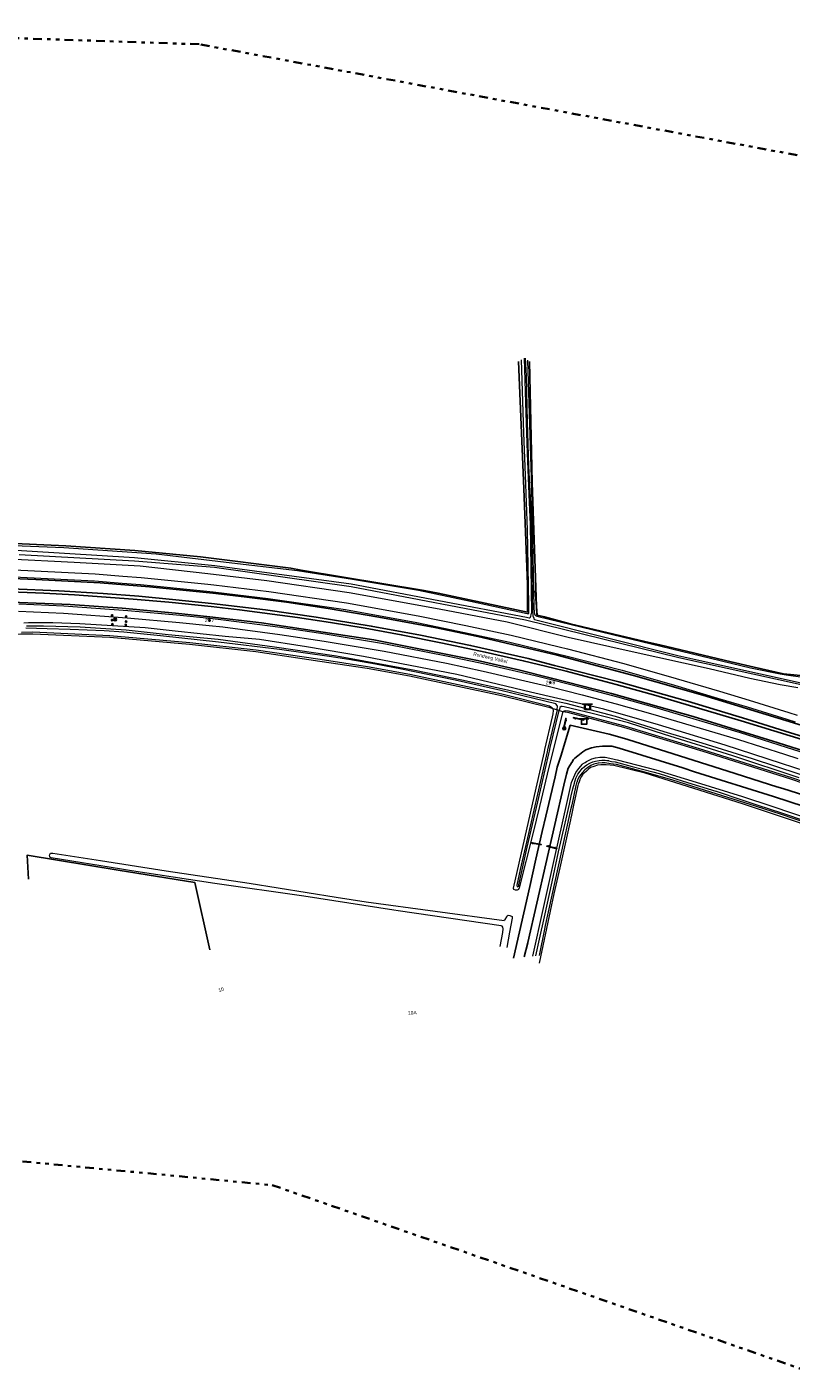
# Model space of a CAD drawing. Header units: metres. Extents: x 169249 to 194689, y 406250 to 412203.
# Tile 108 of 256: x 174301 to 174520, y 406447 to 406832. Entities that reach past the tile are written whole.
import ezdxf
from ezdxf.enums import TextEntityAlignment as Align

# ---------------------------------------------------------------- set-up
doc = ezdxf.new("R2010")
doc.units = ezdxf.units.M
doc.linetypes.add('BGT_NLCS_N264$0$AL-TEKENBLADGRENS', pattern=[11.5, 2.5, -1.5, 1, -1.5, 1, -1.5, 2.5])
doc.layers.get('0').update_dxf_attribs({"linetype": 'CONTINUOUS'})
for name, color, linetype, lineweight in [('BGT_NLCS_N264$0$B-WE-GW-WATERGANG_INSTEEK-G', 252, 'CONTINUOUS', 18), ('BGT_NLCS_N264$0$B-WE-GW-WATERGANG_SLOOT_BODEM-G', 252, 'CONTINUOUS', 18), ('BGT_NLCS_N264$0$B-WE-OG-TOPOGRAFIE_WATER-GV', 252, 'CONTINUOUS', 18), ('BGT_NLCS_N264$0$B-WE-OG-TOPOGRAFIE_WEG_BERM-GV', 252, 'CONTINUOUS', 18), ('BGT_NLCS_N264$0$B-WE-VW-BEWEGWIJZERING_DRAAGCONSTRUCTIE-S', 252, 'CONTINUOUS', 25), ('BGT_NLCS_N264$0$B-WE-VW-VERKEERSTEKEN_BORD-S', 252, 'CONTINUOUS', 25), ('BGT_NLCS_N264$0$X-XX-AL-TEKENBLADGRENS-G', 252, 'BGT_NLCS_N264$0$AL-TEKENBLADGRENS', 35), ('X-XX-AL-REFERENTIE-G', 7, 'CONTINUOUS', 18)]:
    doc.layers.add(name, color=color, linetype=linetype, lineweight=lineweight)
for name, color, linetype in [('BGT_NLCS_N264$0$B-WE-IE-MEUBILAIR_WEGMEUBILAIR-S', 252, 'CONTINUOUS'), ('BGT_NLCS_N264$0$B-WE-IE-TERREINAFSCHEIDING_KUNSTMATIG_HEKWERK_RASTER-G', 252, 'CONTINUOUS'), ('BGT_NLCS_N264$0$B-WE-OG-TOPOGRAFIE_WEG_RIJWEG-G', 252, 'CONTINUOUS'), ('BGT_NLCS_N264$0$B-WE-VW-MARKERING-G', 252, 'CONTINUOUS'), ('BGT_NLCS_N264$0$B-WE-VW-VERKEERSTEKEN_DRAAGCONSTRUCTIE-S', 252, 'CONTINUOUS'), ('BGT_NLCS_N264$0$Label_Nummeraanduidingreeks', 252, 'CONTINUOUS'), ('BGT_NLCS_N264$0$Label_Openbareruimte', 252, 'CONTINUOUS'), ('BGT_NLCS_N264$0$Label_Puntobject', 252, 'CONTINUOUS')]:
    doc.layers.add(name, color=color, linetype=linetype)
doc.styles.add('BGT_NLCS_N264$0$STANDARD', font='txt')

# ---------------------------------------------------------------- blocks, each defined once
blk = doc.blocks.new('BGT_NLCS_N264$0$SIE-WEG_WEGWIJZER-SO')
for q in [(-0.29, -0.29), (0, 0.41), (0.29, -0.29)]:
    blk.add_line((0, 0), q)
blk.add_circle((0, 0), 0.413)
blk = doc.blocks.new('BGT_NLCS_N264$0$SIE-WEG_SCHRIKHEK')
for points in [[(-1.125, 0), (-1.125, 0.1), (-1.5, 0.1), (-1.5, 0)], [(-0.375, 0), (-0.375, 0.1), (-0.75, 0.1), (-0.75, 0)], [(0.375, 0.1), (0, 0.1), (0, 0), (0.375, 0)], [(1.125, 0), (1.125, 0.1), (0.75, 0.1), (0.75, 0)]]:
    blk.add_hatch(color=0).paths.add_polyline_path(points)
at = {"color": 0}
for p, q in [((-1.125, 0), (-1.125, 0.1)), ((-0.75, 0), (-0.75, 0.1)), ((-0.375, 0), (-0.375, 0.1)), ((0, 0.1), (0, 0)), ((0.375, 0.1), (0.375, 0)), ((0.75, 0.1), (0.75, 0)), ((1.125, 0.1), (1.125, 0))]:
    blk.add_line(p, q, dxfattribs=at)
at = {"flags": 128}
for points in [[(-1.5, 0.1), (1.5, 0.1), (1.5, 0), (-1.5, 0)], [(-1.0125, 0.1), (-1.0125, 0.25), (-0.8625, 0.25), (-0.8625, 0.1)], [(0.8625, 0.1), (0.8625, 0.25), (1.0125, 0.25), (1.0125, 0.1)]]:
    blk.add_lwpolyline(points, close=True, dxfattribs=at)
blk = doc.blocks.new('BGT_NLCS_N264$0$SVW-VERKEERSTEKEN_BORD_ANWB-SO')
blk.add_line((-1.375, 0), (1.375, 0))
at = {"flags": 128}
blk.add_lwpolyline([(-0.75, 0), (-0.75, -1.5), (0.75, -1.5), (0.75, 0)], close=True, dxfattribs=at)
blk = doc.blocks.new('BGT_NLCS_N264$0$SIE-WEG_VERKEERSBORD_PAAL-SO')
blk.add_line((-0.3, 0), (0.3, 0))
for radius in [0.2, 0.0745]:
    blk.add_circle((0, 0), radius)
blk = doc.blocks.new('BGT_NLCS_N264$0$SIE-WEG_PAAL_ALGEMEEN_TYPE_02-SO')
at = {"ltscale": 0.5}
h = blk.add_hatch(color=256, dxfattribs=at)
h.paths.add_polyline_path([(0, 0), (0.1875, 0, 0.41421356), (0, 0.1875)])
h.paths.add_polyline_path([(0, -0.1875), (0, 0), (-0.1875, 0, 0.41421356)])
for p, q in [((-0.1875, 0), (0.1875, 0)), ((0, -0.1875), (0, 0.1875))]:
    blk.add_line(p, q, dxfattribs=at)
blk.add_circle((0, 0), 0.1875, dxfattribs=at)
blk = doc.blocks.new('BGT_NLCS_N264')
at = {"layer": 'BGT_NLCS_N264$0$B-WE-GW-WATERGANG_INSTEEK-G'}
for points in [[(174295.32, 406683.4, 20.1), (174312.04, 406682.78, 19.95), (174338.39, 406680.95, 20.02), (174360.04, 406678.41, 19.96), (174378.84, 406676.14, 20.02), (174394.58, 406673.74, 20.04), (174413.45, 406670.52, 20.06), (174428.35, 406667.4, 20.08), (174444.57, 406663.84, 20.05), (174445.03, 406663.88, 19.85), (174445.03, 406663.91, 19.85), (174445.03, 406664.14, 19.85), (174445.05, 406664.87, 19.85), (174445.03, 406666.33, 19.85), (174444.8, 406682.64, 20), (174444.72, 406687.77, 20.05), (174444.11, 406703.41, 20.06), (174443.64, 406715.57, 20.06), (174442.95, 406736.45, 20.14)], [(174444.67, 406736.34, 20.19), (174445.85, 406699.63, 19.97), (174446.52, 406665.46, 19.78), (174446.58, 406664.29, 19.81), (174446.72, 406663.73, 19.85), (174446.77, 406663.55, 19.89), (174446.79, 406663.52, 19.9), (174446.97, 406663.34, 19.96), (174447.34, 406663.14, 20), (174460.35, 406659.94, 20.13), (174508.46, 406648.34, 19.99), (174517, 406646.64, 20.01), (174518.7, 406646.31, 20.02), (174523.5, 406645.69, 20.04)], [(174454.91, 406635.82, 20.22), (174454.72, 406635.54, 20.22), (174450.31, 406617.96, 20.24), (174448.09, 406608.71, 20.2), (174446.22, 406600.89, 20.17), (174442.34, 406585.37, 20.14), (174442.11, 406584.9, 20.14), (174441.77, 406584.78, 20.14), (174441.27, 406584.77, 20.13), (174440.8, 406584.9, 20.13), (174440.7, 406585.22, 20.13), (174440.71, 406585.27, 20.13), (174447.13, 406613.92, 20.08), (174449.52, 406624.28, 20.06), (174449.67, 406624.94, 20.06), (174451.82, 406634.3, 20.05), (174452.05, 406635.16, 20.05), (174452.12, 406636.18, 20.05), (174451.99, 406636.65, 20.06), (174451.94, 406636.71, 20.06)], [(174446.18, 406565.85, 20.13), (174449.16, 406579.21, 20.13), (174452.41, 406593.83, 20.14), (174455.9, 406609.5, 20.17), (174457.25, 406615.58, 20.18), (174458.51, 406618.35, 20.19), (174459.36, 406619.55, 20.18), (174460.43, 406620.79, 20.19), (174460.48, 406620.85, 20.19), (174460.62, 406620.94, 20.19), (174461.16, 406621.3, 20.19), (174461.57, 406621.57, 20.19), (174462.88, 406622.23, 20.18), (174462.9, 406622.24, 20.18), (174463.1, 406622.29, 20.18), (174464.14, 406622.59, 20.17), (174465.35, 406622.77, 20.16), (174466.94, 406622.78, 20.14), (174468.27, 406622.49, 20.14), (174469.49, 406622.22, 20.14), (174469.89, 406622.12, 20.14), (174470.34, 406622.01, 20.14), (174481.45, 406619.16, 20.09), (174492.95, 406615.63, 20.13), (174506.25, 406611.55, 20.17), (174514.6, 406608.74, 20.15), (174538.25, 406600.79, 20.11)], [(174538.99, 406598.51, 19.97), (174506.17, 406609.46, 19.84), (174478.33, 406618.17, 19.66), (174469.35, 406620.38, 19.7), (174467.23, 406620.61, 19.7), (174465.67, 406620.63, 19.74), (174464.74, 406620.45, 19.76), (174463.71, 406620.16, 19.76), (174462.75, 406619.81, 19.77), (174462.1, 406619.37, 19.77), (174461.53, 406618.8, 19.78), (174460.54, 406617.92, 19.81), (174460, 406617.14, 19.82), (174459.67, 406616.44, 19.82), (174459.62, 406616.28, 19.82), (174459.42, 406615.73, 19.82), (174459.2, 406615.07, 19.82), (174459.06, 406614.65, 19.82), (174457.86, 406609.07, 19.79), (174457.14, 406605.69, 19.77), (174457.08, 406605.39, 19.77), (174456.95, 406604.84, 19.77), (174453.91, 406591.15, 19.8), (174452.25, 406583.7, 19.82), (174448.02, 406563.83, 19.86)], [(174436.85, 406568.6, 20.11), (174437.61, 406572.66, 19.97), (174437.68, 406573.68, 19.98), (174437.68, 406573.71, 19.98), (174437.65, 406574.17, 19.98), (174437.43, 406574.47, 19.98), (174437.13, 406574.54, 19.97), (174407.67, 406578.79, 20.15), (174406.42, 406578.99, 20.15), (174380.7, 406583.01, 20.22), (174355.24, 406586.63, 20.16), (174331.4, 406590.28, 20.06), (174328.55, 406590.74, 20.04), (174308.4, 406593.99, 19.91), (174308.09, 406594.1, 19.91), (174307.98, 406594.36, 19.91), (174307.89, 406594.56, 19.91), (174307.96, 406594.98, 19.91), (174308.21, 406595.36, 19.92), (174308.88, 406595.36, 19.93), (174322.53, 406593.21, 19.97), (174341.33, 406590.25, 20.02), (174365.04, 406586.75, 20.09), (174389.98, 406582.77, 20.05), (174398.56, 406581.39, 20.03), (174437.96, 406576.08, 19.93), (174438.01, 406576.12, 19.93), (174438.25, 406576.29, 19.95), (174438.31, 406576.33, 19.96), (174438.74, 406577.1, 20.1), (174438.87, 406577.44, 20.09), (174439.18, 406577.56, 20.1), (174439.65, 406577.48, 20.1), (174440.26, 406577.23, 20.11), (174440.32, 406576.75, 20.11), (174439.57, 406572.77, 20.11), (174438.74, 406568.33, 20.11)]]:
    blk.add_polyline3d(points, dxfattribs=at)
at = {"layer": 'BGT_NLCS_N264$0$B-WE-GW-WATERGANG_SLOOT_BODEM-G'}
for points in [[(174443.77, 406736.96, 19.54), (174444.12, 406724.2, 19.54), (174444.61, 406709.72, 19.54), (174445.2, 406695.66, 19.54), (174445.43, 406689.32, 19.54), (174445.65, 406677.03, 19.54), (174445.79, 406664.11, 19.33), (174445.71, 406663.76, 19.32), (174445.66, 406663.55, 19.31), (174445.51, 406662.98, 19.23), (174445.42, 406662.75, 19.12), (174445.35, 406662.57, 19.04), (174445.19, 406662.56, 18.92), (174444.44, 406662.75, 18.92), (174394.23, 406672.29, 18.76), (174355.19, 406677.49, 18.64), (174332.22, 406679.82, 18.82), (174292.09, 406682.32, 19.13), (174291.81, 406682.34, 19.13), (174291.63, 406681.72, 19.04), (174291.78, 406681.18, 19.09)], [(174444.04, 406736.96, 19.54), (174444.27, 406731.88, 19.54), (174444.57, 406718.74, 19.54), (174444.98, 406706.04, 19.54), (174445.51, 406695.28, 19.54), (174446.1, 406664.48, 19.3), (174446.18, 406663.66, 19.26), (174446.23, 406663.18, 19.24), (174446.47, 406662.51, 19.08), (174446.54, 406662.31, 19.04), (174446.68, 406662.18, 18.91), (174488.12, 406651.77, 18.73), (174522.99, 406644.03, 18.83)], [(174299.22, 406680.76, 19.09), (174332.26, 406678.98, 18.9), (174355.14, 406677.18, 18.78), (174394.26, 406671.64, 18.94), (174444.15, 406662.06, 18.9), (174487.98, 406651.32, 19.04), (174522.97, 406643.57, 19.09)], [(174453.13, 406636.35, 19.33), (174451.04, 406627.62, 19.39), (174450.41, 406624.86, 19.39), (174450.28, 406624.27, 19.39), (174447.53, 406612.21, 19.39), (174444.36, 406598.45, 19.39), (174442.57, 406590.68, 19.39), (174441.59, 406586.16, 19.39), (174441.75, 406585.68, 19.39), (174442.19, 406585.89, 19.39), (174442.25, 406586.22, 19.39), (174444.6, 406597.03, 19.39), (174447.67, 406610.02, 19.39), (174450.77, 406623.71, 19.38), (174450.95, 406624.52, 19.38), (174451.19, 406625.57, 19.38), (174453.71, 406636.18, 19.35)], [(174447.1, 406565.98, 19.33), (174448.15, 406570.69, 19.33), (174449.5, 406577.07, 19.33), (174451.77, 406587.13, 19.33), (174453.6, 406595.73, 19.33), (174455.49, 406603.9, 19.33), (174456.69, 406609.33, 19.33), (174457.22, 406611.7, 19.33), (174457.68, 406613.71, 19.33), (174458.1, 406615.35, 19.37), (174458.24, 406615.81, 19.37), (174458.34, 406616.12, 19.37), (174458.56, 406616.8, 19.38), (174459.08, 406617.94, 19.38), (174459.72, 406618.78, 19.37), (174460.34, 406619.5, 19.37), (174460.97, 406620.08, 19.37), (174461.69, 406620.6, 19.37), (174462.54, 406621.08, 19.37), (174463.37, 406621.41, 19.37), (174464.14, 406621.66, 19.37), (174465.17, 406621.82, 19.37), (174465.19, 406621.82, 19.37), (174465.98, 406621.88, 19.37), (174466.92, 406621.88, 19.37), (174467.4, 406621.84, 19.37), (174467.86, 406621.8, 19.37), (174467.93, 406621.78, 19.37), (174468.75, 406621.58, 19.37), (174469.76, 406621.42, 19.37), (174474.62, 406620.11, 19.38), (174480.58, 406618.57, 19.38), (174482.38, 406618.1, 19.38), (174486.85, 406616.68, 19.38), (174489.27, 406615.91, 19.38), (174498.61, 406613.08, 19.38), (174498.7, 406613.06, 19.38), (174506.01, 406610.62, 19.38), (174510.29, 406609.18, 19.38), (174517.64, 406606.79, 19.38), (174524.18, 406604.53, 19.38)], [(174524.57, 406603.92, 19.34), (174517.33, 406606.35, 19.34), (174509.96, 406608.78, 19.34), (174502, 406611.29, 19.34), (174493.85, 406613.79, 19.34), (174485.97, 406616.3, 19.34), (174478.25, 406618.54, 19.34), (174470.11, 406620.71, 19.34), (174469.27, 406620.81, 19.34), (174468.41, 406620.92, 19.34), (174466.95, 406621.18, 19.34), (174466.05, 406621.16, 19.34), (174464.99, 406621.08, 19.34), (174464.87, 406621.07, 19.34), (174463.71, 406620.78, 19.34), (174462.78, 406620.37, 19.34), (174462.51, 406620.21, 19.34), (174462.25, 406620.05, 19.34), (174461.91, 406619.84, 19.34), (174461.82, 406619.76, 19.34), (174461.09, 406619.14, 19.34), (174460.37, 406618.32, 19.34), (174459.87, 406617.7, 19.34), (174459.39, 406617.02, 19.34), (174459, 406616.2, 19.34), (174458.77, 406615.5, 19.34), (174458.75, 406615.43, 19.34), (174458.54, 406614.69, 19.34), (174457.36, 406609.18, 19.34), (174457.03, 406607.67, 19.34), (174454.37, 406595.92, 19.34), (174449.77, 406574.63, 19.35), (174449.55, 406573.56, 19.34), (174448.04, 406566.06, 19.3)]]:
    blk.add_polyline3d(points, dxfattribs=at)
at = {"layer": 'BGT_NLCS_N264$0$B-WE-IE-TERREINAFSCHEIDING_KUNSTMATIG_HEKWERK_RASTER-G'}
for p, q in [((174447.25, 406665.85, 19.83), (174446.9, 406670.36, 19.97)), ((174447.25, 406665.85, 19.95), (174447.33, 406663.51, 19.95))]:
    blk.add_line(p, q, dxfattribs=at)
for points in [[(174442.07, 406736, 20.03), (174443.61, 406699.6, 19.96), (174444.64, 406672.16, 19.92), (174444.68, 406664.29, 19.86), (174419.11, 406669.74, 19.98), (174415.08, 406670.42, 19.97), (174379.92, 406676.32, 19.88), (174376.99, 406676.82, 19.87), (174351.11, 406680.06, 19.87), (174332.36, 406681.9, 19.95), (174312.62, 406683.28, 19.9), (174293.73, 406684.05, 19.95), (174292.88, 406693.58, 20.08), (174292.23, 406701.27, 19.94), (174291.69, 406709.77, 19.93), (174290.79, 406724.05, 19.9), (174290.11, 406742.12, 19.98), (174289.89, 406748.14, 20)], [(174445.22, 406736, 20.06), (174446.05, 406701.36, 19.97), (174447.25, 406665.85, 19.95)], [(174588.51, 406693.6, 20.16), (174588.64, 406690.61, 20.16), (174589.12, 406679.15, 20.14), (174589.18, 406671.73, 20.14), (174589.4, 406645.22, 20.15), (174588.92, 406634.77, 20.15), (174581.39, 406636.24, 20.1), (174577.49, 406637.01, 20.08), (174573.77, 406637.92, 20.08), (174562.7, 406640.64, 20.08), (174557.57, 406641.65, 20.09), (174548.23, 406643.49, 20.12), (174541.04, 406644.28, 20.13), (174534.67, 406644.98, 20.13), (174517.95, 406646.64, 20.03), (174509.54, 406648.54, 20), (174502.93, 406650.04, 19.98), (174482.52, 406654.91, 19.99), (174478.23, 406655.91, 19.76), (174456.9, 406660.94, 19.95), (174449.53, 406662.88, 19.8), (174447.44, 406663.43, 19.76), (174447.25, 406665.85, 19.83)], [(174301.88, 406587.93, 20.02), (174301.52, 406594.76, 20.06), (174327.54, 406590.5, 20), (174349.45, 406586.94, 20.26), (174353.82, 406567.64, 20.35)]]:
    blk.add_polyline3d(points, dxfattribs=at)
at = {"layer": 'BGT_NLCS_N264$0$B-WE-OG-TOPOGRAFIE_WATER-GV'}
for points in [[(174296.14, 406679.52, 20.3), (174314.98, 406678.52, 20.46), (174333.82, 406677.53, 20.49), (174353.18, 406675.3, 20.51), (174370.1, 406673.3, 20.44), (174393.68, 406669.87, 20.47), (174419.39, 406665.18, 20.53), (174438.83, 406661.46, 20.47), (174456.31, 406657.09, 20.48), (174474.62, 406653, 20.33), (174496.69, 406648.1, 20.23), (174508.26, 406645.43, 20.27), (174517, 406643.58, 20.2), (174522.04, 406642.7, 20.21)], [(174647.43, 406577.93, 20.59), (174644.28, 406579.48, 20.6), (174639.63, 406581.36, 20.56), (174622.21, 406586.95, 20.41), (174599.63, 406594.39, 20.37), (174574.29, 406602.43, 20.34), (174546.59, 406611.51, 20.26), (174520.88, 406619.84, 20.17), (174517.33, 406620.99, 20.17), (174501.24, 406626.2, 20.16), (174482.21, 406632.01, 20.11), (174466.55, 406636.52, 20.25), (174445.55, 406641.42, 20.2), (174424.44, 406646.42, 20.16), (174397.74, 406651.62, 20.18), (174381.46, 406654.36, 20.2), (174368, 406656.41, 20.2), (174358.17, 406657.26, 20.19), (174343.85, 406658.82, 20.27), (174335.29, 406659.78, 20.2), (174316.61, 406660.97, 20.08), (174308.87, 406661.18, 20.03), (174301.91, 406661.24, 20.17), (174300.53, 406661.13, 20.17)], [(174299.92, 406658.55, 20.15), (174303.11, 406658.59, 20.09), (174325.17, 406657.57, 20.06), (174348.06, 406655.59, 20.11), (174367.01, 406653.49, 20.09), (174385.33, 406650.79, 20.09), (174398.91, 406648.7, 20.04), (174411.03, 406646.51, 20.05), (174437.37, 406640.88, 20.09), (174451.01, 406637.51, 20.06), (174451.57, 406637.09, 20.06), (174451.94, 406636.71, 20.06)], [(174373.75, 406653.55, 19.34), (174356.29, 406655.7, 19.34), (174339.64, 406657.53, 19.34), (174329.2, 406658.54, 19.34), (174323.5, 406658.96, 19.34), (174313.85, 406659.3, 19.34), (174307.25, 406659.48, 19.33), (174301.13, 406659.64, 19.35)], [(174301.31, 406660.4, 19.35), (174306.17, 406660.38, 19.35), (174316.65, 406660.1, 19.39), (174329.82, 406659.21, 19.39), (174341.86, 406657.9, 19.4), (174356.13, 406656.52, 19.39), (174372.28, 406654.37, 19.41), (174390.02, 406651.74, 19.41), (174412.44, 406647.63, 19.41), (174425.86, 406644.94, 19.41), (174438.96, 406642.09, 19.41), (174446.72, 406640.14, 19.41), (174455.69, 406638.19, 19.41), (174469.73, 406634.47, 19.41), (174483.67, 406630.09, 19.41), (174494.53, 406626.91, 19.41), (174508.96, 406622.36, 19.41), (174528.97, 406615.8, 19.41)], [(174453.13, 406636.35, 19.33), (174453.17, 406636.49, 19.33), (174453.23, 406637.25, 19.33), (174453.14, 406637.61, 19.33), (174452.75, 406638.06, 19.33), (174437.04, 406641.87, 19.33), (174424, 406644.79, 19.33), (174408.6, 406647.98, 19.33), (174401.16, 406649.36, 19.31), (174393.56, 406650.7, 19.34), (174387.94, 406651.61, 19.34), (174373.75, 406653.55, 19.34)], [(174451.94, 406636.71, 20.06), (174452.33, 406636.59, 19.82), (174453.13, 406636.35, 19.33)], [(174522.44, 406616.83, 19.37), (174503.44, 406623.2, 19.23), (174483.92, 406629.26, 19.23), (174473.6, 406632.57, 19.31), (174463.16, 406635.28, 19.3), (174455.21, 406637.18, 19.35), (174454.64, 406637.32, 19.35), (174454.27, 406637.29, 19.35), (174453.89, 406636.96, 19.34), (174453.71, 406636.18, 19.35)], [(174453.71, 406636.18, 19.35), (174453.88, 406636.13, 19.46), (174454.44, 406635.96, 19.89), (174454.91, 406635.82, 20.22)], [(174454.91, 406635.82, 20.22), (174454.94, 406635.88, 20.22), (174455.05, 406636.04, 20.22), (174455.5, 406636.14, 20.22), (174456.36, 406636.04, 20.22)], [(174456.36, 406636.04, 20.22), (174472.4, 406631.75, 20.15), (174495.09, 406624.87, 20.12), (174520.22, 406616.98, 20.16), (174531.64, 406613.07, 20.13), (174569.77, 406600.87, 20.15), (174605.64, 406589.12, 20.32), (174628.06, 406581.88, 20.3), (174638.45, 406578.66, 20.43), (174641.56, 406577.39, 20.43), (174646.24, 406575.02, 20.44), (174658.82, 406569.12, 20.39), (174663.11, 406567.24, 20.41), (174690.05, 406558.26, 20.44), (174717.4, 406549.41, 20.48), (174733.33, 406544.43, 20.45), (174736.23, 406543.39, 20.4), (174739.38, 406542.18, 20.52), (174740.76, 406541.27, 20.54)]]:
    blk.add_polyline3d(points, dxfattribs=at)
at = {"layer": 'BGT_NLCS_N264$0$B-WE-OG-TOPOGRAFIE_WEG_BERM-GV'}
blk.add_line((174453.71, 406636.18, 19.35), (174453.13, 406636.35, 19.33), dxfattribs=at)
for points in [[(174295.89, 406676.46, 20.51), (174320.95, 406675.24, 20.48), (174328.88, 406674.59, 20.46), (174334.15, 406674.14, 20.51), (174353.17, 406672.3, 20.49), (174354.92, 406672.09, 20.49), (174370.7, 406670.19, 20.52), (174392.91, 406666.97, 20.48), (174413.42, 406663.22, 20.48), (174427.04, 406660.44, 20.58), (174440.03, 406657.65, 20.48), (174453.73, 406654.31, 20.48), (174456.14, 406653.73, 20.48), (174472.26, 406649.58, 20.41), (174487.26, 406645.28, 20.39), (174499.65, 406641.62, 20.39), (174508.1, 406639.06, 20.36), (174519.5, 406635.52, 20.37), (174521.83, 406634.8, 20.39)], [(174295.82, 406674.46, 20.51), (174320.82, 406673.24, 20.48), (174328.71, 406672.59, 20.46), (174333.97, 406672.15, 20.51), (174352.95, 406670.31, 20.49), (174354.69, 406670.1, 20.49), (174370.44, 406668.21, 20.52), (174392.59, 406664.99, 20.48), (174413.04, 406661.26, 20.48), (174426.63, 406658.49, 20.58), (174439.58, 406655.7, 20.48), (174453.25, 406652.37, 20.48), (174455.66, 406651.79, 20.48), (174471.74, 406647.65, 20.41), (174486.7, 406643.35, 20.39), (174499.08, 406639.7, 20.39), (174507.51, 406637.15, 20.36), (174518.91, 406633.61, 20.37), (174521.24, 406632.89, 20.39)], [(174522.67, 406624.31, 20.29), (174518.83, 406625.53, 20.29), (174505.62, 406629.7, 20.3), (174481.13, 406637.02, 20.3), (174470.54, 406639.97, 20.31), (174460.83, 406642.56, 20.29), (174451.43, 406644.9, 20.29), (174446.9, 406646.03, 20.28), (174432.43, 406649.36, 20.26), (174421.95, 406651.62, 20.25), (174404.05, 406655.08, 20.23), (174386.77, 406657.94, 20.27), (174374.05, 406659.86, 20.28), (174357.74, 406662, 20.29), (174353.77, 406662.43, 20.28), (174345.32, 406663.33, 20.28), (174330.31, 406664.64, 20.26), (174312, 406665.96, 20.23), (174299.1, 406666.53, 20.24)], [(174299.02, 406664.54, 20.24), (174311.88, 406663.96, 20.23), (174330.15, 406662.65, 20.26), (174345.12, 406661.34, 20.28), (174353.55, 406660.44, 20.28), (174357.5, 406660.02, 20.29), (174373.77, 406657.88, 20.28), (174386.46, 406655.97, 20.27), (174403.7, 406653.11, 20.23), (174421.55, 406649.66, 20.25), (174431.99, 406647.41, 20.26), (174446.43, 406644.08, 20.28), (174450.95, 406642.96, 20.29), (174460.33, 406640.62, 20.29), (174470.02, 406638.03, 20.31), (174480.58, 406635.09, 20.3), (174505.03, 406627.79, 20.3), (174518.22, 406623.62, 20.29), (174522.07, 406622.4, 20.29)], [(174296.58, 406658.01, 20.15), (174299.68, 406658.05, 20.15), (174303.1, 406658.09, 20.09), (174325.14, 406657.07, 20.06), (174348.01, 406655.09, 20.11), (174366.95, 406652.99, 20.09), (174385.26, 406650.29, 20.09), (174398.83, 406648.2, 20.04), (174410.93, 406646.02, 20.05), (174437.26, 406640.39, 20.09), (174450.79, 406637.05, 20.06), (174451.09, 406636.96, 20.06), (174451.94, 406636.71, 20.06)], [(174730.48, 406544.8, 20.45), (174717.25, 406548.93, 20.48), (174689.89, 406557.79, 20.44), (174662.93, 406566.77, 20.41), (174658.61, 406568.66, 20.39), (174646.02, 406574.57, 20.44), (174641.35, 406576.94, 20.43), (174638.28, 406578.19, 20.43), (174627.91, 406581.41, 20.3), (174605.49, 406588.64, 20.32), (174569.61, 406600.39, 20.15), (174531.48, 406612.59, 20.13), (174520.07, 406616.51, 20.16), (174494.94, 406624.39, 20.12), (174472.27, 406631.27, 20.15), (174456.27, 406635.55, 20.22), (174455.53, 406635.64, 20.22), (174454.91, 406635.82, 20.22)]]:
    blk.add_polyline3d(points, dxfattribs=at)
at = {"layer": 'BGT_NLCS_N264$0$B-WE-OG-TOPOGRAFIE_WEG_RIJWEG-G'}
for points in [[(174539.04, 406607.04, 20.29), (174517.77, 406613.83, 20.32), (174516.05, 406614.31, 20.3), (174501.98, 406618.79, 20.32), (174486.4, 406623.77, 20.23), (174473.44, 406627.85, 20.23), (174471.78, 406628.32, 20.25), (174468.01, 406629.41, 20.29), (174456.92, 406631.93, 20.36), (174454.21, 406623.11, 20.32), (174453.21, 406619.88, 20.3), (174452.58, 406617.2, 20.29), (174449.9, 406605.92, 20.27), (174448.86, 406601.54, 20.26), (174447.1, 406593.64, 20.26), (174445.35, 406585.78, 20.26), (174440.7, 406565.31, 20.23)], [(174443.7, 406565.65, 20.18), (174444.75, 406569.64, 20.24), (174444.79, 406569.78, 20.24), (174455.11, 406614.82, 20.3), (174455.82, 406617.96, 20.3), (174456.35, 406619.59, 20.29), (174456.4, 406619.74, 20.29), (174456.51, 406619.92, 20.29), (174457.23, 406621.14, 20.27), (174457.34, 406621.3, 20.27), (174457.89, 406622.13, 20.26), (174458.26, 406622.46, 20.26), (174459.09, 406623.21, 20.26), (174460.53, 406624.34, 20.23), (174461.42, 406624.88, 20.23), (174462.96, 406625.49, 20.22), (174464.36, 406625.74, 20.21), (174466.18, 406625.96, 20.2), (174467.27, 406625.97, 20.19), (174468.79, 406625.93, 20.19), (174470.89, 406625.4, 20.18), (174489.14, 406619.7, 20.22), (174492.49, 406618.63, 20.23), (174515.07, 406611.49, 20.31), (174523.89, 406608.66, 20.33)]]:
    blk.add_polyline3d(points, dxfattribs=at)
at = {"layer": 'BGT_NLCS_N264$0$B-WE-VW-MARKERING-G', "linetype": 'Continuous'}
for points in [[(174539.85, 406626.76, 20.44), (174516.43, 406633.98, 20.39), (174494.89, 406640.5, 20.44), (174475.02, 406646.17, 20.45), (174453.15, 406651.94, 20.48), (174430.45, 406657.27, 20.49), (174418.14, 406659.85, 20.48), (174402.14, 406662.87, 20.5), (174387.63, 406665.32, 20.5), (174375.68, 406667.09, 20.51), (174363.62, 406668.64, 20.53), (174354.63, 406669.66, 20.53), (174336.52, 406671.49, 20.52), (174322.38, 406672.62, 20.5), (174303.95, 406673.65, 20.5), (174294.96, 406674, 20.51)], [(174289.53, 406667.45, 20.27), (174313.79, 406666.41, 20.23), (174328.66, 406665.42, 20.26), (174344, 406664.01, 20.27), (174353.82, 406662.89, 20.26), (174368.53, 406661.22, 20.24), (174400.7, 406656.31, 20.26), (174430.39, 406650.4, 20.28), (174442.11, 406647.72, 20.28), (174451.54, 406645.34, 20.28), (174468.72, 406641.01, 20.29), (174492.11, 406634.38, 20.29), (174514.88, 406627.37, 20.27), (174540.88, 406619.14, 20.39), (174564.03, 406611.72, 20.45), (174580.48, 406606.34, 20.45), (174607.3, 406597.57, 20.5), (174642.69, 406585.77, 20.61), (174681.91, 406572.77, 20.66), (174735.24, 406555.15, 20.84), (174739.39, 406553.79, 20.86)]]:
    blk.add_polyline3d(points, dxfattribs=at)
at = {"layer": 'BGT_NLCS_N264$0$B-WE-VW-MARKERING-G'}
for points in [[(174296.92, 406670.97, 20.43), (174310.61, 406670.4, 20.39), (174323.24, 406669.58, 20.39), (174333.44, 406668.8, 20.41), (174344.1, 406667.8, 20.38), (174354.29, 406666.76, 20.44), (174369.67, 406664.89, 20.43), (174384.22, 406662.84, 20.39), (174399.96, 406660.27, 20.39), (174414.06, 406657.69, 20.42), (174428.4, 406654.73, 20.42), (174444.86, 406650.97, 20.46), (174452.44, 406649.04, 20.45), (174470.8, 406644.38, 20.41), (174490.43, 406638.82, 20.4), (174507.44, 406633.68, 20.4), (174519.92, 406629.79, 20.41)], [(174291.74, 406670.27, 20.41), (174306.26, 406669.72, 20.35), (174315.08, 406669.24, 20.33), (174331.85, 406667.99, 20.4), (174342.09, 406667.1, 20.39), (174354.17, 406665.84, 20.38), (174362.24, 406664.97, 20.38), (174378.89, 406662.71, 20.36), (174388.31, 406661.27, 20.34), (174398.22, 406659.64, 20.35), (174408.54, 406657.79, 20.36), (174420.32, 406655.43, 20.35), (174432.61, 406652.86, 20.38), (174443.45, 406650.37, 20.4), (174452.24, 406648.23, 20.4), (174455.73, 406647.37, 20.4), (174470.03, 406643.61, 20.39), (174481.36, 406640.45, 20.37), (174505.85, 406633.2, 20.37), (174519.88, 406628.86, 20.38)], [(174519.88, 406628.86, 20.38), (174529.19, 406625.98, 20.45), (174550.13, 406619.26, 20.51), (174581.2, 406609.11, 20.52), (174581.33, 406609.07, 20.52)], [(174519.92, 406629.79, 20.41), (174539.91, 406623.67, 20.49), (174554.81, 406619.44, 20.52), (174569.32, 406615.84, 20.53), (174582.1, 406613.11, 20.56)]]:
    blk.add_polyline3d(points, dxfattribs=at)
at = {"layer": 'BGT_NLCS_N264$0$X-XX-AL-TEKENBLADGRENS-G'}
for points in [[(176213.39, 406694.78, 0), (175774.26, 406688.92, 0), (175550.3, 406607.56, 0), (175504.3, 406586.49, 0), (175352.92, 406579.68, 0), (175231.96, 406594.81, 0), (174804.98, 406742.48, 0), (174350.7, 406826.72, 0), (174201.17, 406831.68, 0), (173948.64, 406792.99, 0), (173868.02, 406824.07, 0), (173517.27, 406806.12, 0), (172959.72, 406703.99, 0), (172786.37, 406695.27, 0), (172348.59, 406819.52, 0), (172101.12, 406814.39, 0)], [(172008.52, 406498.94, 0), (172285.68, 406442.73, 0), (172349.92, 406401.89, 0), (172415.92, 406407.57, 0), (172655.66, 406314.28, 0), (173008.18, 406312.24, 0), (173085.94, 406288.71, 0), (173173.02, 406334.93, 0), (173800.08, 406442.48, 0), (173862.22, 406409.53, 0), (173973.85, 406434.4, 0), (174008.96, 406476.81, 0), (174282.29, 406508.84, 0), (174371.63, 406500.36, 0), (174741.18, 406371.98, 0), (175233.18, 406250.22, 0), (175476.52, 406256.32, 0), (176494.22, 406305.5, 0)]]:
    blk.add_polyline3d(points, dxfattribs=at)
at = {"layer": 'BGT_NLCS_N264$0$B-WE-IE-MEUBILAIR_WEGMEUBILAIR-S', "color": 7}
for p in [(174353.7, 406661.92, 20.23), (174451.25, 406644.15, 20.3)]:
    blk.add_blockref('BGT_NLCS_N264$0$SIE-WEG_PAAL_ALGEMEEN_TYPE_02-SO', p, dxfattribs=at)
at = {"layer": 'BGT_NLCS_N264$0$B-WE-VW-BEWEGWIJZERING_DRAAGCONSTRUCTIE-S', "color": 7}
for p in [(174326.69, 406662.17, 20.19), (174455.21, 406631.03, 20.23)]:
    blk.add_blockref('BGT_NLCS_N264$0$SIE-WEG_WEGWIJZER-SO', p, dxfattribs=at)
at = {"layer": 'BGT_NLCS_N264$0$B-WE-VW-VERKEERSTEKEN_BORD-S', "color": 7}
for p in [(174461.75, 406637.96, 19.99), (174461.93, 406637.97, 20), (174460.87, 406633.71, 20.23)]:
    blk.add_blockref('BGT_NLCS_N264$0$SVW-VERKEERSTEKEN_BORD_ANWB-SO', p, dxfattribs=at)
for p, rotation in [((174459.31, 406633.79, 20.28), 167.9384915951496), ((174455.33, 406632.41, 20.32), 257.9597216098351), ((174447.14, 406598.09, 20.22), 168.3012903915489), ((174451.61, 406596.92, 20.26), 345.6257322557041)]:
    blk.add_blockref('BGT_NLCS_N264$0$SIE-WEG_SCHRIKHEK', p, dxfattribs=dict(at, rotation=rotation))
at = {"layer": 'BGT_NLCS_N264$0$B-WE-VW-VERKEERSTEKEN_DRAAGCONSTRUCTIE-S', "color": 7}
for p in [(174325.8, 406663.33, 20.21), (174325.81, 406661.98, 20.14), (174329.82, 406661.57, 20.27), (174329.84, 406663.02, 20.26), (174325.92, 406660.78, 20), (174329.73, 406660.63, 20.11)]:
    blk.add_blockref('BGT_NLCS_N264$0$SIE-WEG_VERKEERSBORD_PAAL-SO', p, dxfattribs=at)
at = {"layer": 'BGT_NLCS_N264$0$Label_Nummeraanduidingreeks', "color": 7, "lineweight": 18, "style": 'BGT_NLCS_N264$0$STANDARD'}
for s, rotation, p in [('10', 17.4, (174357, 406556.31)), ('10A', 3.7, (174411.72, 406549.67))]:
    blk.add_text(s, height=1, rotation=rotation, dxfattribs=at).set_placement(p, align=Align.MIDDLE)
at = {"layer": 'BGT_NLCS_N264$0$Label_Openbareruimte', "color": 252, "lineweight": 18, "style": 'BGT_NLCS_N264$0$STANDARD'}
blk.add_text('Rondweg Volkel', height=1, rotation=-13.1749, dxfattribs=at).set_placement((174434.04, 406651.13), align=Align.MIDDLE)
at = {"layer": 'BGT_NLCS_N264$0$Label_Puntobject', "lineweight": 18, "style": 'BGT_NLCS_N264$0$STANDARD'}
for s, p in [('29.7', (174353.7, 406661.92, 20.23)), ('29.8', (174451.25, 406644.15, 20.3))]:
    blk.add_text(s, height=1, dxfattribs=at).set_placement(p, align=Align.MIDDLE)

msp = doc.modelspace()

# ---------------------------------------------------------------- block references
at = {"layer": 'X-XX-AL-REFERENTIE-G'}
msp.add_blockref('BGT_NLCS_N264', (0, 0), dxfattribs=at)

doc.saveas('drawing.dxf')
